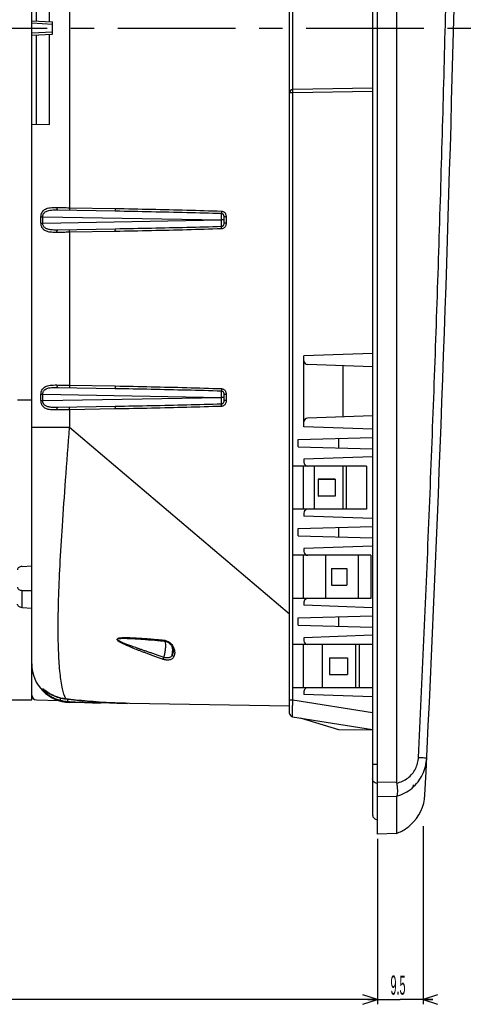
# Model space of a CAD drawing. Extents: x 0 to 1189, y 0 to 841.
# Tile 8 of 12: x 631 to 727, y 333 to 538. Entities that reach past the tile are written whole.
import ezdxf

# ---------------------------------------------------------------- set-up
doc = ezdxf.new("R2010")
doc.units = 0
doc.header["$LTSCALE"] = 65.395
doc.header["$MEASUREMENT"] = 0
doc.linetypes.add('CENTER', pattern=[0.6, 0.375, -0.075, 0.075, -0.075])
doc.layers.get('0').update_dxf_attribs({"linetype": 'CONTINUOUS'})
doc.layers.add('DEFAULT_1', color=7, linetype='CENTER')
doc.styles.add('TEXTSTYLE_2', font='txt', dxfattribs={"width": 0.6})
doc.dimstyles.new('DIMSTYLE_1', dxfattribs={"dimtxt": 4, "dimasz": 3, "dimexe": 0.18, "dimexo": 0.0625, "dimgap": 0.09, "dimtad": 1, "dimdsep": 46, "dimtxsty": 'TEXTSTYLE_2', "dimcen": 0.09, "dimadec": 0, "dimazin": 0, "dimtp": 0.2, "dimtm": 0.2, "dimtfac": 1, "dimtofl": 0, "dimtmove": 0, "dimatfit": 3, "dimfxl": 1, "dimtolj": 1, "dimarcsym": 0})
doc.dimstyles.new('DIMSTYLE_2', dxfattribs={"dimtxt": 4, "dimasz": 3, "dimexe": 0.18, "dimexo": 0.0625, "dimgap": 0.09, "dimtad": 1, "dimdsep": 46, "dimtxsty": 'TEXTSTYLE_2', "dimcen": 0.09, "dimadec": 0, "dimazin": 0, "dimtp": 0.1, "dimtm": 0.1, "dimtfac": 1, "dimtofl": 0, "dimtmove": 0, "dimatfit": 3, "dimfxl": 1, "dimtolj": 1, "dimarcsym": 0})

# ---------------------------------------------------------------- blocks, each defined once
blk = doc.blocks.new('*D2')
at = {"color": 2, "linetype": 'Continuous'}
for p, q in [((543.21, 402.55), (543.21, 333.16)), ((705.11, 367.66), (705.11, 333.16)), ((543.21, 334.16), (624.16, 334.16)), ((705.11, 334.16), (624.16, 334.16))]:
    blk.add_line(p, q, dxfattribs=at)
for points in [[(546.21, 335.16), (543.21, 334.16), (546.21, 333.16)], [(702.11, 333.16), (705.11, 334.16), (702.11, 335.16)]]:
    blk.add_lwpolyline(points, dxfattribs=at)
at = {"color": 2, "linetype": 'Continuous', "style": 'TEXTSTYLE_2', "width": 0.45}
blk.add_text('162', height=4, dxfattribs=at).set_placement((621.42, 335.16))
blk = doc.blocks.new('*D5')
at = {"color": 2, "linetype": 'Continuous'}
for p, q in [((714.64, 370.26), (714.64, 333.16)), ((705.11, 367.66), (705.11, 333.16)), ((705.11, 334.16), (703.11, 334.16)), ((703.11, 334.16), (709.87, 334.16)), ((716.64, 334.16), (709.87, 334.16)), ((714.64, 334.16), (716.64, 334.16))]:
    blk.add_line(p, q, dxfattribs=at)
for points in [[(702.11, 333.16), (705.11, 334.16), (702.11, 335.16)], [(717.64, 335.16), (714.64, 334.16), (717.64, 333.16)]]:
    blk.add_lwpolyline(points, dxfattribs=at)
at = {"color": 2, "linetype": 'Continuous', "style": 'TEXTSTYLE_2', "width": 0.420833}
blk.add_text('9.5', height=4, dxfattribs=at).set_placement((707.84, 335.16))

msp = doc.modelspace()

# ---------------------------------------------------------------- linework, layer by layer
at = {"color": 7, "linetype": 'Continuous'}
for p, q in [((705.111, 368.656), (705.111, 704.652)), ((704.111, 697.651), (704.111, 372.652)), ((709.111, 693.814), (709.111, 379.49)), ((686.811, 393.798), (686.811, 679.994)), ((633.111, 396.652), (633.111, 652.94)), ((636.781, 537.959), (636.781, 556.78)), ((633.111, 538.152), (637.411, 537.926)), ((637.411, 535.377), (637.411, 537.926)), ((633.111, 535.152), (637.411, 535.377)), ((636.781, 516.523), (636.781, 535.344)), ((704.111, 524.134), (687.499, 523.844)), ((687.499, 445.352), (687.499, 523.144)), ((633.111, 516.652), (636.781, 516.523)), ((638.505, 498.756), (650.516, 498.546)), ((673.111, 497.298), (673.111, 496.005)), ((650.516, 494.757), (638.505, 494.548)), ((704.111, 468.822), (689.811, 468.323)), ((689.811, 453.521), (689.811, 468.323)), ((704.111, 466.022), (690.583, 466.495)), ((697.911, 466.239), (697.911, 455.604)), ((638.505, 461.756), (650.516, 461.546)), ((673.111, 460.298), (673.111, 459.005)), ((630.111, 459.192), (633.111, 459.192)), ((650.516, 457.757), (638.505, 457.548)), ((704.111, 455.821), (690.583, 455.349)), ((704.111, 453.021), (689.811, 453.521)), ((688.611, 450.92), (704.111, 451.325)), ((688.611, 449.384), (688.611, 450.92)), ((697.111, 449.161), (697.111, 451.142)), ((688.611, 449.384), (704.111, 448.978)), ((704.111, 447.277), (689.811, 446.778)), ((689.811, 446.778), (689.811, 446.152)), ((702.811, 445.352), (687.511, 445.352)), ((687.511, 436.352), (687.511, 445.352)), ((689.628, 445.352), (689.628, 436.352)), ((691.911, 445.352), (691.911, 436.352)), ((697.911, 445.352), (697.911, 436.352)), ((698.619, 445.352), (698.619, 436.352)), ((702.811, 445.352), (702.811, 436.352)), ((696.289, 442.602), (692.798, 442.602)), ((692.798, 442.602), (696.288, 442.548)), ((692.798, 442.602), (692.798, 439.102)), ((696.289, 442.602), (696.289, 439.102)), ((692.798, 439.102), (696.288, 439.155)), ((696.289, 439.102), (692.798, 439.102)), ((687.499, 426.752), (687.499, 436.352)), ((702.811, 436.352), (687.511, 436.352)), ((689.811, 435.552), (689.811, 434.926)), ((704.111, 434.426), (689.811, 434.926)), ((688.611, 432.32), (704.111, 432.725)), ((688.611, 430.784), (688.611, 432.32)), ((697.111, 430.561), (697.111, 432.542)), ((688.611, 430.784), (704.111, 430.378)), ((704.111, 428.677), (689.811, 428.178)), ((689.811, 428.178), (689.811, 427.552)), ((703.761, 426.752), (687.511, 426.752)), ((687.511, 417.752), (687.511, 426.752)), ((689.628, 426.752), (689.628, 417.752)), ((694.314, 426.752), (694.314, 417.752)), ((701.079, 426.752), (701.079, 417.752)), ((703.761, 426.752), (703.761, 417.752)), ((631.076, 424.446), (633.111, 424.547)), ((695.585, 424.002), (698.764, 424.002)), ((695.585, 424.002), (698.763, 423.965)), ((695.585, 424.002), (695.585, 420.502)), ((698.764, 424.002), (698.764, 420.502)), ((631.076, 419.449), (633.111, 419.449)), ((695.585, 420.502), (698.763, 420.538)), ((695.585, 420.502), (698.764, 420.502)), ((687.499, 408.152), (687.499, 417.752)), ((703.761, 417.752), (687.511, 417.752)), ((689.811, 416.952), (689.811, 416.326)), ((631.076, 415.865), (633.111, 415.765)), ((704.111, 415.826), (689.811, 416.326)), ((688.611, 413.72), (704.111, 414.125)), ((688.611, 412.184), (688.611, 413.72)), ((697.111, 411.961), (697.111, 413.942)), ((688.611, 412.184), (704.111, 411.778)), ((657.73, 409.141), (657.73, 409.141)), ((660.659, 408.886), (660.659, 408.886)), ((704.111, 410.077), (689.811, 409.578)), ((689.811, 409.578), (689.811, 408.952)), ((704.111, 408.152), (687.511, 408.152)), ((687.511, 399.152), (687.511, 408.152)), ((689.628, 408.152), (689.628, 399.152)), ((693.611, 408.152), (693.611, 399.152)), ((700.579, 408.152), (700.579, 399.152)), ((701.292, 408.152), (701.292, 399.152)), ((695.137, 405.402), (698.878, 405.402)), ((695.137, 405.402), (698.878, 405.359)), ((695.137, 405.402), (695.137, 401.902)), ((698.878, 405.402), (698.878, 401.902)), ((695.137, 401.902), (698.878, 401.944)), ((695.137, 401.902), (698.878, 401.902)), ((635.702, 398.712), (635.683, 398.713)), ((687.499, 396.625), (687.499, 399.152)), ((704.111, 399.152), (687.511, 399.152)), ((689.811, 398.352), (689.811, 397.726)), ((553.111, 396.652), (633.111, 396.652)), ((634.076, 396.618), (638.758, 396.454)), ((704.111, 397.226), (689.811, 397.726)), ((686.811, 395.302), (640.971, 396.102)), ((687.401, 393.106), (704.111, 390.46)), ((697.111, 390.371), (689.111, 392.836)), ((704.111, 390.31), (697.111, 390.371)), ((709.111, 376.506), (709.111, 372.3)), ((709.111, 372.3), (709.111, 368.795)), ((712.111, 370.617), (712.111, 370.613)), ((709.111, 368.795), (705.111, 368.656))]:
    msp.add_line(p, q, dxfattribs=at)
at = {"color": 9, "linetype": 'Continuous'}
for p, q in [((640.971, 574.091), (640.971, 499.212)), ((634.076, 538.101), (634.076, 556.685)), ((687.499, 523.844), (687.499, 549.459)), ((637.411, 537.427), (633.111, 537.652)), ((633.111, 535.651), (637.411, 535.876)), ((634.076, 516.618), (634.076, 535.202)), ((704.111, 523.434), (687.499, 523.144)), ((687.499, 523.144), (686.811, 523.144)), ((640.971, 499.212), (650.516, 499.046)), ((635.029, 497.311), (635.383, 497.311)), ((635.029, 495.992), (635.029, 497.311)), ((635.383, 497.311), (672.642, 496.652)), ((635.383, 495.992), (635.383, 497.311)), ((673.602, 497.298), (673.111, 497.298)), ((673.602, 497.298), (673.602, 496.005)), ((635.029, 495.992), (635.383, 495.992)), ((635.383, 495.992), (672.642, 496.652)), ((673.602, 496.005), (673.111, 496.005)), ((650.516, 494.257), (640.971, 494.091)), ((640.971, 494.091), (640.971, 462.212)), ((640.971, 462.212), (650.516, 462.046)), ((635.029, 460.311), (635.383, 460.311)), ((635.029, 458.992), (635.029, 460.311)), ((635.383, 460.311), (672.65, 459.653)), ((635.383, 458.992), (635.383, 460.311)), ((673.602, 460.298), (673.111, 460.298)), ((673.602, 460.298), (673.602, 459.005)), ((635.029, 458.992), (635.383, 458.992)), ((635.383, 458.992), (672.65, 459.653)), ((673.602, 459.005), (673.111, 459.005)), ((650.516, 457.257), (640.971, 457.091)), ((640.971, 457.091), (640.971, 453.472)), ((633.111, 453.472), (640.971, 453.472)), ((640.971, 453.472), (686.811, 414.574)), ((631.076, 415.865), (631.076, 419.449)), ((640.195, 396.803), (640.196, 396.807)), ((686.811, 396.625), (687.499, 396.625)), ((687.499, 396.625), (704.111, 393.994)), ((705.128, 383.17), (704.111, 383.17)), ((709.111, 379.49), (705.111, 379.363)), ((709.111, 376.506), (705.111, 376.38))]:
    msp.add_line(p, q, dxfattribs=at)
at = {"color": 7, "linetype": 'Continuous'}
msp.add_lwpolyline([(709.116, 376.517), (709.113, 376.513), (709.112, 376.509), (709.111, 376.506)], dxfattribs=at)
for centre, radius, start, end in [((-5922.08, 704.652), 6645.191, 357.1720978, 359.8338711), ((687.511, 523.144), 0.7, 91, 180), ((690.611, 467.294), 0.8, 180, 268), ((690.611, 454.549), 0.8, 92, 180), ((690.611, 446.152), 0.8, 180, 270), ((690.611, 435.552), 0.8, 112.30542, 180), ((690.611, 427.552), 0.8, 180, 270), ((690.611, 416.952), 0.8, 112.30542, 180), ((690.611, 408.952), 0.8, 180, 270), ((641.111, 404.1), 8, 180.00003, 269), ((690.611, 398.352), 0.8, 112.30542, 180), ((634.111, 397.617), 1, 180, 268), ((687.511, 393.798), 0.7, 180.00699, 261.00109), ((-5922.08, 704.652), 6642.691, 357.1854283, 357.189091), ((706.03, 377.247), 9, 312.50901, 357.17205), ((705.111, 372.651), 1, 180, 271)]:
    msp.add_arc(centre, radius, start, end, dxfattribs=at)
at = {"color": 9, "linetype": 'Continuous'}
for points, knots in [([(713.665, 384.63), (714.451, 400.919), (715.902, 433.505), (717.72, 482.399), (719.177, 531.311), (720.274, 580.24), (721.01, 629.183), (721.261, 661.818), (721.326, 678.137)], [0, 0, 0, 0, 48.924381, 97.8520671, 146.7847705, 195.7242606, 244.6723064, 293.6306223, 293.6306223, 293.6306223, 293.6306223]), ([(687.499, 523.144), (687.497, 523.234), (687.483, 523.412), (687.526, 523.598), (687.431, 523.843), (687.499, 523.844)], [0, 0, 0, 0, 0.26894906, 0.49667518, 0.69998624, 0.69998624, 0.69998624, 0.69998624]), ([(635.029, 497.311), (635.029, 497.427), (635.049, 497.668), (635.146, 498.029), (635.327, 498.379), (635.602, 498.689), (635.971, 498.935), (636.432, 499.109), (636.985, 499.214), (637.631, 499.26), (638.093, 499.26), (638.341, 499.256)], [0, 0, 0, 0, 0.3475697, 0.7215596, 1.11421, 1.5193956, 1.9507592, 2.432497, 2.9881294, 3.6319899, 4.3741657, 4.3741657, 4.3741657, 4.3741657]), ([(635.383, 497.311), (635.383, 497.398), (635.401, 497.581), (635.493, 497.854), (635.667, 498.118), (635.929, 498.348), (636.277, 498.528), (636.71, 498.655), (637.229, 498.731), (637.837, 498.762), (638.272, 498.76), (638.505, 498.756)], [0, 0, 0, 0, 0.2609248, 0.5463093, 0.8577862, 1.1977732, 1.5801437, 2.0233016, 2.5436338, 3.1500054, 3.849132, 3.849132, 3.849132, 3.849132]), ([(638.341, 499.256), (638.339, 499.172), (638.353, 499.022), (638.391, 498.849), (638.469, 498.756), (638.505, 498.756)], [0, 0, 0, 0, 0.24983969, 0.44232684, 0.55122966, 0.55122966, 0.55122966, 0.55122966]), ([(638.341, 499.256), (638.772, 499.248), (639.649, 499.234), (640.526, 499.22), (640.971, 499.212)], [0, 0, 0, 0, 1.2945605, 2.6309625, 2.6309625, 2.6309625, 2.6309625]), ([(640.971, 499.212), (640.97, 499.129), (640.954, 498.969), (640.993, 498.847), (640.949, 498.713), (640.971, 498.713)], [0, 0, 0, 0, 0.24993837, 0.4329164, 0.50002021, 0.50002021, 0.50002021, 0.50002021]), ([(650.516, 499.046), (650.515, 498.963), (650.499, 498.803), (650.538, 498.68), (650.494, 498.546), (650.516, 498.546)], [0, 0, 0, 0, 0.24993761, 0.43291603, 0.50002021, 0.50002021, 0.50002021, 0.50002021]), ([(650.516, 499.046), (653.015, 499.002), (657.973, 498.904), (665.334, 498.728), (670.196, 498.577), (672.6, 498.499)], [0, 0, 0, 0, 7.4986167, 14.8745933, 22.0910334, 22.0910334, 22.0910334, 22.0910334]), ([(650.516, 498.546), (653.014, 498.502), (657.969, 498.407), (665.341, 498.241), (670.214, 498.112), (672.63, 498.044)], [0, 0, 0, 0, 7.4951838, 14.8677218, 22.1191797, 22.1191797, 22.1191797, 22.1191797]), ([(672.6, 498.499), (672.695, 498.496), (672.871, 498.459), (673.11, 498.354), (673.303, 498.193), (673.451, 497.99), (673.547, 497.763), (673.579, 497.604), (673.589, 497.526)], [0, 0, 0, 0, 0.2850206, 0.5302244, 0.7784432, 1.0294731, 1.2762885, 1.5122555, 1.5122555, 1.5122555, 1.5122555]), ([(672.629, 498.026), (672.67, 498.025), (672.753, 498.01), (672.866, 497.954), (672.964, 497.865), (673.038, 497.749), (673.085, 497.612), (673.108, 497.459), (673.111, 497.353), (673.111, 497.298)], [0, 0, 0, 0, 0.1228057, 0.24713321, 0.37626664, 0.51268501, 0.6561713, 0.80725576, 0.97390397, 0.97390397, 0.97390397, 0.97390397]), ([(672.638, 496.661), (672.637, 496.748), (672.639, 496.914), (672.639, 497.157), (672.639, 497.381), (672.638, 497.586), (672.636, 497.766), (672.633, 497.916), (672.632, 498.005), (672.63, 498.044)], [0, 0, 0, 0, 0.2598189, 0.5003411, 0.7270501, 0.9339457, 1.1152563, 1.2658324, 1.3826772, 1.3826772, 1.3826772, 1.3826772]), ([(638.341, 494.048), (638.141, 494.044), (637.766, 494.043), (637.235, 494.068), (636.769, 494.126), (636.362, 494.221), (636.013, 494.355), (635.721, 494.53), (635.484, 494.739), (635.302, 494.976), (635.171, 495.229), (635.086, 495.486), (635.039, 495.741), (635.029, 495.909), (635.029, 495.992)], [0, 0, 0, 0, 0.5983591, 1.1265274, 1.5928958, 2.0058786, 2.3757194, 2.7108757, 3.0220496, 3.3188571, 3.602411, 3.8718288, 4.1282953, 4.3766813, 4.3766813, 4.3766813, 4.3766813]), ([(638.505, 494.548), (638.317, 494.544), (637.964, 494.542), (637.464, 494.558), (637.025, 494.599), (636.642, 494.668), (636.314, 494.767), (636.038, 494.895), (635.814, 495.051), (635.641, 495.227), (635.516, 495.417), (635.436, 495.611), (635.392, 495.803), (635.383, 495.93), (635.383, 495.992)], [0, 0, 0, 0, 0.5635831, 1.0612043, 1.4997013, 1.8853299, 2.2254537, 2.5255776, 2.7938745, 3.038877, 3.2637191, 3.4710648, 3.6649348, 3.8513044, 3.8513044, 3.8513044, 3.8513044]), ([(650.516, 494.257), (650.515, 494.341), (650.499, 494.5), (650.538, 494.623), (650.494, 494.757), (650.516, 494.757)], [0, 0, 0, 0, 0.24993837, 0.43291639, 0.50002021, 0.50002021, 0.50002021, 0.50002021]), ([(672.63, 495.26), (670.222, 495.191), (665.357, 495.063), (657.986, 494.896), (653.022, 494.801), (650.516, 494.757)], [0, 0, 0, 0, 7.2273483, 14.5996267, 22.1191825, 22.1191825, 22.1191825, 22.1191825]), ([(672.6, 494.803), (670.204, 494.726), (665.351, 494.576), (657.989, 494.4), (653.024, 494.301), (650.516, 494.257)], [0, 0, 0, 0, 7.1923497, 14.5680673, 22.0910669, 22.0910669, 22.0910669, 22.0910669]), ([(673.587, 495.759), (673.575, 495.672), (673.534, 495.493), (673.407, 495.234), (673.202, 495.008), (672.922, 494.854), (672.71, 494.807), (672.6, 494.803)], [0, 0, 0, 0, 0.2631382, 0.5476311, 0.855035, 1.1626071, 1.4926709, 1.4926709, 1.4926709, 1.4926709]), ([(673.111, 496.005), (673.111, 495.946), (673.108, 495.831), (673.079, 495.663), (673.017, 495.51), (672.914, 495.382), (672.779, 495.299), (672.678, 495.279), (672.629, 495.277)], [0, 0, 0, 0, 0.17886199, 0.34493184, 0.50707064, 0.67059369, 0.82765848, 0.97307857, 0.97307857, 0.97307857, 0.97307857]), ([(673.111, 496.652), (673.09, 496.652), (673.013, 496.652), (672.852, 496.652), (672.713, 496.651), (672.63, 496.651)], [0, 0, 0, 0, 0.0615679, 0.23359444, 0.48075672, 0.48075672, 0.48075672, 0.48075672]), ([(672.63, 495.26), (672.631, 495.281), (672.631, 495.328), (672.634, 495.405), (672.635, 495.493), (672.636, 495.593), (672.637, 495.702), (672.638, 495.82), (672.639, 495.947), (672.639, 496.079), (672.639, 496.218), (672.638, 496.36), (672.638, 496.502), (672.637, 496.596), (672.636, 496.642)], [0, 0, 0, 0, 0.0651009, 0.141654, 0.2301611, 0.3297893, 0.4395334, 0.5582886, 0.6849263, 0.818231, 0.9568668, 1.0994928, 1.244675, 1.3826629, 1.3826629, 1.3826629, 1.3826629]), ([(638.341, 494.048), (638.339, 494.131), (638.353, 494.281), (638.391, 494.454), (638.469, 494.547), (638.505, 494.548)], [0, 0, 0, 0, 0.24983232, 0.44231721, 0.55122206, 0.55122206, 0.55122206, 0.55122206]), ([(640.971, 494.091), (640.526, 494.083), (639.649, 494.069), (638.772, 494.055), (638.341, 494.048)], [0, 0, 0, 0, 1.3363492, 2.6309625, 2.6309625, 2.6309625, 2.6309625]), ([(640.971, 494.091), (640.97, 494.174), (640.954, 494.334), (640.993, 494.456), (640.949, 494.59), (640.971, 494.591)], [0, 0, 0, 0, 0.24994843, 0.43292329, 0.50002022, 0.50002022, 0.50002022, 0.50002022]), ([(635.029, 460.311), (635.029, 460.427), (635.049, 460.668), (635.146, 461.029), (635.327, 461.379), (635.602, 461.689), (635.971, 461.935), (636.432, 462.109), (636.985, 462.214), (637.631, 462.26), (638.093, 462.26), (638.341, 462.256)], [0, 0, 0, 0, 0.3475697, 0.7215597, 1.1142101, 1.5193958, 1.9507594, 2.4324972, 2.9881297, 3.6319903, 4.3741662, 4.3741662, 4.3741662, 4.3741662]), ([(638.341, 462.256), (638.339, 462.172), (638.353, 462.022), (638.391, 461.849), (638.469, 461.756), (638.505, 461.756)], [0, 0, 0, 0, 0.24983969, 0.44232684, 0.55122966, 0.55122966, 0.55122966, 0.55122966]), ([(638.341, 462.256), (638.772, 462.248), (639.649, 462.234), (640.526, 462.22), (640.971, 462.212)], [0, 0, 0, 0, 1.2945605, 2.6309625, 2.6309625, 2.6309625, 2.6309625]), ([(640.971, 462.212), (640.97, 462.129), (640.954, 461.969), (640.993, 461.847), (640.949, 461.713), (640.971, 461.713)], [0, 0, 0, 0, 0.24993837, 0.4329164, 0.50002021, 0.50002021, 0.50002021, 0.50002021]), ([(650.516, 462.046), (650.515, 461.963), (650.499, 461.803), (650.538, 461.68), (650.494, 461.546), (650.516, 461.546)], [0, 0, 0, 0, 0.24993761, 0.43291603, 0.50002021, 0.50002021, 0.50002021, 0.50002021]), ([(650.516, 462.046), (653.015, 462.002), (657.973, 461.904), (665.334, 461.728), (670.196, 461.577), (672.6, 461.499)], [0, 0, 0, 0, 7.4986167, 14.8745933, 22.0910335, 22.0910335, 22.0910335, 22.0910335]), ([(635.383, 460.311), (635.383, 460.398), (635.401, 460.581), (635.493, 460.854), (635.667, 461.118), (635.929, 461.348), (636.277, 461.528), (636.71, 461.655), (637.229, 461.731), (637.837, 461.762), (638.272, 461.76), (638.505, 461.756)], [0, 0, 0, 0, 0.2609244, 0.546309, 0.8577859, 1.1977729, 1.5801435, 2.0233014, 2.5436336, 3.1500053, 3.849132, 3.849132, 3.849132, 3.849132]), ([(650.516, 461.546), (653.014, 461.502), (657.969, 461.407), (665.341, 461.241), (670.214, 461.112), (672.63, 461.044)], [0, 0, 0, 0, 7.4951838, 14.8677218, 22.1191797, 22.1191797, 22.1191797, 22.1191797]), ([(672.6, 461.499), (672.695, 461.496), (672.871, 461.459), (673.11, 461.354), (673.303, 461.193), (673.451, 460.99), (673.547, 460.763), (673.579, 460.604), (673.589, 460.526)], [0, 0, 0, 0, 0.2850206, 0.5302244, 0.7784432, 1.0294731, 1.2762885, 1.5122555, 1.5122555, 1.5122555, 1.5122555]), ([(672.629, 461.026), (672.67, 461.025), (672.753, 461.01), (672.866, 460.954), (672.964, 460.865), (673.038, 460.749), (673.085, 460.612), (673.108, 460.459), (673.111, 460.353), (673.111, 460.298)], [0, 0, 0, 0, 0.1228057, 0.24713321, 0.37626664, 0.51268501, 0.65617129, 0.80725576, 0.97390397, 0.97390397, 0.97390397, 0.97390397]), ([(672.638, 459.664), (672.659, 459.747), (672.629, 459.917), (672.641, 460.156), (672.638, 460.381), (672.638, 460.586), (672.636, 460.766), (672.633, 460.915), (672.632, 461.005), (672.63, 461.044)], [0, 0, 0, 0, 0.2565642, 0.4970196, 0.7237359, 0.9306314, 1.1119421, 1.2625182, 1.379363, 1.379363, 1.379363, 1.379363]), ([(638.341, 457.048), (638.141, 457.044), (637.766, 457.043), (637.235, 457.068), (636.769, 457.126), (636.362, 457.221), (636.013, 457.355), (635.721, 457.53), (635.484, 457.739), (635.302, 457.976), (635.171, 458.229), (635.086, 458.486), (635.039, 458.741), (635.029, 458.909), (635.029, 458.992)], [0, 0, 0, 0, 0.5983591, 1.1265274, 1.5928958, 2.0058786, 2.3757194, 2.7108757, 3.0220496, 3.3188571, 3.602411, 3.8718288, 4.1282953, 4.3766813, 4.3766813, 4.3766813, 4.3766813]), ([(638.505, 457.548), (638.317, 457.544), (637.964, 457.542), (637.464, 457.558), (637.025, 457.599), (636.642, 457.668), (636.314, 457.767), (636.038, 457.895), (635.814, 458.051), (635.641, 458.227), (635.516, 458.417), (635.436, 458.611), (635.392, 458.803), (635.383, 458.93), (635.383, 458.992)], [0, 0, 0, 0, 0.5635831, 1.0612043, 1.4997013, 1.8853299, 2.2254537, 2.5255776, 2.7938745, 3.038877, 3.2637191, 3.4710648, 3.6649348, 3.8513044, 3.8513044, 3.8513044, 3.8513044]), ([(650.516, 457.257), (650.515, 457.341), (650.499, 457.5), (650.538, 457.623), (650.494, 457.757), (650.516, 457.757)], [0, 0, 0, 0, 0.24993837, 0.43291639, 0.50002021, 0.50002021, 0.50002021, 0.50002021]), ([(672.63, 458.26), (670.222, 458.191), (665.357, 458.063), (657.986, 457.896), (653.022, 457.801), (650.516, 457.757)], [0, 0, 0, 0, 7.2273483, 14.5996267, 22.1191825, 22.1191825, 22.1191825, 22.1191825]), ([(672.6, 457.803), (670.204, 457.726), (665.351, 457.576), (657.989, 457.4), (653.024, 457.301), (650.516, 457.257)], [0, 0, 0, 0, 7.1923497, 14.5680673, 22.0910669, 22.0910669, 22.0910669, 22.0910669]), ([(673.587, 458.759), (673.575, 458.672), (673.534, 458.493), (673.407, 458.234), (673.202, 458.008), (672.922, 457.854), (672.71, 457.807), (672.6, 457.803)], [0, 0, 0, 0, 0.2631382, 0.5476311, 0.855035, 1.1626071, 1.4926709, 1.4926709, 1.4926709, 1.4926709]), ([(673.111, 459.005), (673.111, 458.946), (673.108, 458.831), (673.079, 458.663), (673.017, 458.51), (672.914, 458.382), (672.779, 458.299), (672.678, 458.279), (672.629, 458.277)], [0, 0, 0, 0, 0.17886199, 0.34493184, 0.50707064, 0.67059369, 0.82765848, 0.97307857, 0.97307857, 0.97307857, 0.97307857]), ([(673.111, 459.652), (673.09, 459.652), (673.013, 459.652), (672.852, 459.652), (672.713, 459.651), (672.63, 459.651)], [0, 0, 0, 0, 0.0615679, 0.23359444, 0.48075674, 0.48075674, 0.48075674, 0.48075674]), ([(672.63, 458.26), (672.631, 458.281), (672.631, 458.328), (672.634, 458.405), (672.635, 458.493), (672.636, 458.593), (672.637, 458.702), (672.638, 458.82), (672.639, 458.947), (672.639, 459.079), (672.639, 459.218), (672.638, 459.36), (672.638, 459.502), (672.637, 459.596), (672.636, 459.642)], [0, 0, 0, 0, 0.0651009, 0.141654, 0.2301611, 0.3297893, 0.4395334, 0.5582886, 0.6849263, 0.818231, 0.9568668, 1.0994928, 1.244675, 1.3826629, 1.3826629, 1.3826629, 1.3826629]), ([(638.341, 457.048), (638.339, 457.131), (638.353, 457.281), (638.391, 457.454), (638.469, 457.547), (638.505, 457.548)], [0, 0, 0, 0, 0.24983232, 0.44231721, 0.55122206, 0.55122206, 0.55122206, 0.55122206]), ([(640.971, 457.091), (640.526, 457.083), (639.649, 457.069), (638.772, 457.055), (638.341, 457.048)], [0, 0, 0, 0, 1.3363492, 2.6309625, 2.6309625, 2.6309625, 2.6309625]), ([(640.971, 457.091), (640.97, 457.174), (640.954, 457.334), (640.993, 457.456), (640.949, 457.59), (640.971, 457.591)], [0, 0, 0, 0, 0.24994843, 0.43292329, 0.50002022, 0.50002022, 0.50002022, 0.50002022]), ([(640.196, 396.807), (639.855, 397.452), (639.393, 399.239), (638.934, 402.423), (638.661, 406.628), (638.573, 411.764), (638.687, 417.857), (639.001, 424.989), (639.509, 433.291), (639.931, 439.231), (640.162, 442.422)], [0, 0, 0, 0, 2.1892311, 5.4545569, 9.6762039, 14.8059414, 20.8677621, 27.9541245, 36.2203917, 45.8191127, 45.8191127, 45.8191127, 45.8191127]), ([(660.508, 405.051), (660.243, 405.145), (659.72, 405.331), (658.949, 405.607), (658.206, 405.876), (657.49, 406.138), (656.805, 406.392), (656.152, 406.638), (655.533, 406.875), (654.949, 407.102), (654.405, 407.318), (653.905, 407.521), (653.45, 407.711), (653.037, 407.889), (652.66, 408.057), (652.317, 408.216), (652.006, 408.369), (651.724, 408.516), (651.469, 408.659), (651.238, 408.805), (651.045, 408.957), (650.876, 409.105), (650.864, 409.317), (651.022, 409.448), (651.234, 409.491), (651.478, 409.546), (651.751, 409.569), (652.047, 409.59), (652.372, 409.599), (652.731, 409.602), (653.128, 409.597), (653.565, 409.586), (654.041, 409.568), (654.56, 409.543), (655.121, 409.512), (655.728, 409.474), (656.383, 409.429), (657.085, 409.377), (657.569, 409.339), (657.819, 409.319)], [0, 0, 0, 0, 0.8448232, 1.6639469, 2.4555679, 3.2178931, 3.9491377, 4.647522, 5.3112673, 5.9386598, 6.5268604, 7.0677491, 7.5582905, 8.0054053, 8.416616, 8.7945083, 9.1403164, 9.4562451, 9.7472183, 10.0190537, 10.2721008, 10.4957331, 10.6616629, 10.833115, 11.0562421, 11.308679, 11.5818515, 11.8766612, 12.1999511, 12.5578747, 12.9539926, 13.3900801, 13.8673565, 14.3857851, 14.9460785, 15.5538221, 16.2117246, 16.9139944, 17.6668808, 17.6668808, 17.6668808, 17.6668808]), ([(660.64, 405.477), (660.374, 405.567), (659.849, 405.744), (659.076, 406.006), (658.329, 406.261), (657.611, 406.508), (656.922, 406.746), (656.266, 406.975), (655.643, 407.194), (655.055, 407.402), (654.507, 407.599), (654.004, 407.782), (653.546, 407.952), (653.129, 408.11), (652.75, 408.257), (652.404, 408.395), (652.09, 408.525), (651.805, 408.648), (651.548, 408.769), (651.314, 408.885), (651.123, 409.01), (650.954, 409.11), (650.931, 409.301), (651.111, 409.372), (651.305, 409.408), (651.555, 409.435), (651.828, 409.449), (652.127, 409.456), (652.455, 409.456), (652.817, 409.449), (653.217, 409.437), (653.656, 409.419), (654.137, 409.395), (654.658, 409.365), (655.223, 409.329), (655.833, 409.287), (656.491, 409.239), (657.129, 409.19), (657.546, 409.156), (657.73, 409.141)], [0, 0, 0, 0, 0.8431949, 1.6605655, 2.4502826, 3.2105243, 3.9394745, 4.6353198, 5.2962452, 5.9204988, 6.5052094, 7.0422717, 7.5286631, 7.9712398, 8.3774116, 8.7496593, 9.089087, 9.3976884, 9.6798957, 9.9406645, 10.1779441, 10.374598, 10.5004475, 10.6532191, 10.869754, 11.1225043, 11.3966695, 11.6936408, 12.0194731, 12.3803418, 12.7796646, 13.2191539, 13.6999561, 14.2219723, 14.7858668, 15.3972122, 16.0586893, 16.764438, 17.3157298, 17.3157298, 17.3157298, 17.3157298]), ([(658.638, 409.252), (658.939, 409.227), (659.577, 409.173), (660.214, 409.117), (660.55, 409.088)], [0, 0, 0, 0, 0.9078028, 1.9197656, 1.9197656, 1.9197656, 1.9197656]), ([(660.55, 409.088), (660.557, 409.048), (660.571, 408.976), (660.62, 408.892), (660.659, 408.886)], [0, 0, 0, 0, 0.11871588, 0.23583923, 0.23583923, 0.23583923, 0.23583923]), ([(661.02, 407.94), (661.019, 408.126), (661.002, 408.414), (660.942, 408.774), (660.819, 408.86), (660.792, 408.873)], [0, 0, 0, 0, 0.55697875, 0.90339778, 0.99234285, 0.99234285, 0.99234285, 0.99234285]), ([(660.835, 409.044), (660.943, 409.02), (661.169, 408.954), (661.384, 408.857), (661.494, 408.798)], [0, 0, 0, 0, 0.32940389, 0.70462476, 0.70462476, 0.70462476, 0.70462476]), ([(661.841, 408.573), (661.955, 408.487), (662.165, 408.298), (662.418, 407.982), (662.551, 407.749), (662.606, 407.631), (662.609, 407.624)], [0, 0, 0, 0, 0.4289777, 0.8421302, 1.2084358, 1.2312333, 1.2312333, 1.2312333, 1.2312333]), ([(660.64, 405.477), (660.717, 405.768), (660.847, 406.341), (660.974, 407.164), (661.021, 407.695), (661.02, 407.94)], [0, 0, 0, 0, 0.9032937, 1.7602484, 2.4971333, 2.4971333, 2.4971333, 2.4971333]), ([(662.373, 406.011), (662.41, 406.23), (662.464, 406.626), (662.474, 407.042), (662.46, 407.233), (662.459, 407.248)], [0, 0, 0, 0, 0.6676282, 1.1975736, 1.242557, 1.242557, 1.242557, 1.242557]), ([(662.713, 407.36), (662.66, 407.359), (662.564, 407.369), (662.473, 407.412), (662.442, 407.442)], [0, 0, 0, 0, 0.15913746, 0.28834747, 0.28834747, 0.28834747, 0.28834747]), ([(662.835, 406.91), (662.847, 406.847), (662.867, 406.727), (662.883, 406.551), (662.884, 406.386), (662.875, 406.28), (662.869, 406.228)], [0, 0, 0, 0, 0.19258846, 0.36671349, 0.52956926, 0.68616966, 0.68616966, 0.68616966, 0.68616966]), ([(662.694, 405.625), (662.66, 405.55), (662.572, 405.395), (662.377, 405.185), (662.107, 405.018), (661.782, 404.917), (661.438, 404.883), (661.103, 404.903), (660.793, 404.961), (660.599, 405.019), (660.508, 405.051)], [0, 0, 0, 0, 0.2491085, 0.5299844, 0.8489764, 1.1914431, 1.5415582, 1.8798923, 2.195624, 2.4856367, 2.4856367, 2.4856367, 2.4856367]), ([(660.508, 405.051), (660.518, 405.092), (660.542, 405.182), (660.586, 405.324), (660.621, 405.425), (660.64, 405.477)], [0, 0, 0, 0, 0.12538429, 0.27967601, 0.44596441, 0.44596441, 0.44596441, 0.44596441]), ([(662.373, 406.011), (662.345, 405.943), (662.274, 405.806), (662.117, 405.62), (661.9, 405.471), (661.642, 405.381), (661.37, 405.348), (661.106, 405.361), (660.863, 405.406), (660.711, 405.452), (660.64, 405.477)], [0, 0, 0, 0, 0.220332, 0.4603274, 0.7229095, 0.997443, 1.274234, 1.5399328, 1.7871366, 2.0140094, 2.0140094, 2.0140094, 2.0140094]), ([(662.694, 405.625), (662.638, 405.651), (662.534, 405.717), (662.419, 405.851), (662.379, 405.959), (662.373, 406.011)], [0, 0, 0, 0, 0.18649898, 0.36215038, 0.52072102, 0.52072102, 0.52072102, 0.52072102]), ([(662.869, 406.228), (662.863, 406.177), (662.846, 406.075), (662.808, 405.923), (662.757, 405.773), (662.716, 405.674), (662.694, 405.625)], [0, 0, 0, 0, 0.15422903, 0.30948549, 0.46828934, 0.62970114, 0.62970114, 0.62970114, 0.62970114]), ([(635.349, 398.867), (635.328, 398.869), (635.426, 398.709), (635.528, 398.614), (635.701, 398.426), (635.798, 398.33)], [0, 0, 0, 0, 0.06190168, 0.29709249, 0.70638873, 0.70638873, 0.70638873, 0.70638873]), ([(635.683, 398.713), (635.641, 398.715), (635.558, 398.73), (635.481, 398.766), (635.446, 398.788)], [0, 0, 0, 0, 0.12514093, 0.25035116, 0.25035116, 0.25035116, 0.25035116]), ([(635.683, 398.713), (635.605, 398.717), (635.945, 398.454), (636.013, 398.393), (636.104, 398.325)], [0, 0, 0, 0, 0.2334932, 0.57523888, 0.57523888, 0.57523888, 0.57523888]), ([(636.333, 398.273), (636.19, 398.37), (635.956, 398.542), (635.713, 398.702), (635.622, 398.777)], [0, 0, 0, 0, 0.51955445, 0.87113826, 0.87113826, 0.87113826, 0.87113826]), ([(636.213, 397.965), (636.384, 397.828), (636.761, 397.548), (637.4, 397.166), (638.149, 396.816), (638.696, 396.631), (638.987, 396.552)], [0, 0, 0, 0, 0.6586273, 1.4060396, 2.2310409, 3.133943, 3.133943, 3.133943, 3.133943]), ([(636.496, 398.062), (636.659, 397.961), (637.02, 397.759), (637.623, 397.482), (638.103, 397.309), (638.378, 397.224), (638.414, 397.213)], [0, 0, 0, 0, 0.5748396, 1.2406817, 1.989684, 2.1024434, 2.1024434, 2.1024434, 2.1024434]), ([(640.196, 396.807), (639.859, 396.846), (639.221, 396.962), (638.334, 397.232), (637.563, 397.557), (637.096, 397.805), (636.881, 397.93)], [0, 0, 0, 0, 1.0173656, 1.9404383, 2.7766165, 3.5239526, 3.5239526, 3.5239526, 3.5239526]), ([(639.111, 397.033), (639.09, 396.956), (639.05, 396.82), (639.016, 396.659), (638.987, 396.577), (638.987, 396.552)], [0, 0, 0, 0, 0.24037352, 0.42085267, 0.49694308, 0.49694308, 0.49694308, 0.49694308]), ([(640.971, 396.102), (640.926, 396.102), (640.831, 396.119), (640.695, 396.183), (640.613, 396.247), (640.573, 396.284)], [0, 0, 0, 0, 0.13719585, 0.28353186, 0.44709545, 0.44709545, 0.44709545, 0.44709545]), ([(640.598, 396.782), (640.592, 396.702), (640.581, 396.562), (640.58, 396.421), (640.574, 396.361)], [0, 0, 0, 0, 0.24070215, 0.42174159, 0.42174159, 0.42174159, 0.42174159]), ([(647.488, 396.132), (647.487, 396.106), (647.484, 396.072), (647.458, 395.988), (647.481, 395.988)], [0, 0, 0, 0, 0.07800617, 0.14510999, 0.14510999, 0.14510999, 0.14510999]), ([(687.401, 393.106), (687.362, 393.109), (687.45, 393.331), (687.386, 393.541), (687.428, 393.961), (687.43, 394.402), (687.447, 394.879), (687.46, 395.347), (687.473, 395.796), (687.486, 396.219), (687.495, 396.492), (687.499, 396.625)], [0, 0, 0, 0, 0.1200719, 0.4206917, 0.8288371, 1.2919602, 1.7739176, 2.2502315, 2.6997568, 3.1208014, 3.5199297, 3.5199297, 3.5199297, 3.5199297]), ([(709.116, 376.517), (709.707, 376.685), (710.85, 377.145), (712.367, 378.174), (713.623, 379.485), (714.574, 381.018), (715.189, 382.707), (715.365, 383.892), (715.394, 384.485)], [0, 0, 0, 0, 1.8449418, 3.6619586, 5.4605915, 7.2505978, 9.0348145, 10.8171678, 10.8171678, 10.8171678, 10.8171678]), ([(709.128, 379.281), (709.549, 379.367), (710.368, 379.63), (711.466, 380.288), (712.379, 381.165), (713.072, 382.216), (713.519, 383.389), (713.645, 384.216), (713.665, 384.63)], [0, 0, 0, 0, 1.2888354, 2.5561404, 3.8084888, 5.0556651, 6.3015998, 7.5446395, 7.5446395, 7.5446395, 7.5446395]), ([(713.665, 384.63), (713.902, 384.616), (714.307, 384.58), (714.892, 384.573), (715.143, 384.485), (715.396, 384.526), (715.394, 384.485)], [0, 0, 0, 0, 0.7108164, 1.2636232, 1.6143517, 1.7357904, 1.7357904, 1.7357904, 1.7357904]), ([(705.071, 379.191), (704.915, 379.198), (704.584, 379.29), (704.207, 379.657), (704.111, 380.012), (704.111, 380.185)], [0, 0, 0, 0, 0.4670273, 0.9890128, 1.5098574, 1.5098574, 1.5098574, 1.5098574])]:
    msp.add_open_spline(points, degree=3, knots=knots, dxfattribs=at)
at = {"color": 7, "linetype": 'Continuous'}
for points, knots in [([(672.639, 498.487), (672.637, 498.423), (672.633, 498.306), (672.63, 498.152), (672.629, 498.062), (672.629, 498.026)], [0, 0, 0, 0, 0.19050838, 0.35228327, 0.4609178, 0.4609178, 0.4609178, 0.4609178]), ([(672.639, 494.799), (672.637, 494.862), (672.634, 494.98), (672.63, 495.133), (672.629, 495.223), (672.63, 495.26)], [0, 0, 0, 0, 0.19064155, 0.35247466, 0.46106996, 0.46106996, 0.46106996, 0.46106996]), ([(672.639, 461.487), (672.637, 461.423), (672.633, 461.306), (672.63, 461.152), (672.629, 461.062), (672.629, 461.026)], [0, 0, 0, 0, 0.19050838, 0.35228327, 0.4609178, 0.4609178, 0.4609178, 0.4609178]), ([(672.639, 457.799), (672.637, 457.862), (672.634, 457.98), (672.63, 458.133), (672.629, 458.223), (672.63, 458.26)], [0, 0, 0, 0, 0.19064155, 0.35247466, 0.46106996, 0.46106996, 0.46106996, 0.46106996]), ([(631.076, 424.446), (630.951, 424.44), (630.707, 424.396), (630.391, 424.237), (630.169, 424.004), (630.111, 423.807), (630.111, 423.716)], [0, 0, 0, 0, 0.3770529, 0.7324901, 1.0442379, 1.3182004, 1.3182004, 1.3182004, 1.3182004]), ([(630.111, 420.131), (630.111, 420.041), (630.167, 419.847), (630.391, 419.623), (630.709, 419.48), (630.951, 419.449), (631.076, 419.449)], [0, 0, 0, 0, 0.2705527, 0.5747285, 0.9232528, 1.2973666, 1.2973666, 1.2973666, 1.2973666]), ([(631.076, 415.865), (630.951, 415.872), (630.707, 415.916), (630.391, 416.074), (630.169, 416.307), (630.111, 416.505), (630.111, 416.596)], [0, 0, 0, 0, 0.3770529, 0.7324901, 1.0442379, 1.3182004, 1.3182004, 1.3182004, 1.3182004]), ([(657.73, 409.141), (657.857, 409.131), (658.792, 409.053), (659.727, 408.971), (660.534, 408.897)], [0, 0, 0, 0, 0.3842622, 2.8147315, 2.8147315, 2.8147315, 2.8147315]), ([(662.16, 407.986), (662.255, 407.846), (662.336, 407.687), (662.393, 407.52), (662.395, 407.514)], [0, 0, 0, 0, 0.5069895, 0.52727332, 0.52727332, 0.52727332, 0.52727332]), ([(662.549, 406.65), (662.547, 406.606), (662.539, 406.518), (662.516, 406.389), (662.492, 406.305), (662.478, 406.263)], [0, 0, 0, 0, 0.13330873, 0.26346365, 0.39443767, 0.39443767, 0.39443767, 0.39443767]), ([(662.533, 406.945), (662.54, 406.894), (662.55, 406.796), (662.55, 406.697), (662.549, 406.65)], [0, 0, 0, 0, 0.15388101, 0.29477089, 0.29477089, 0.29477089, 0.29477089]), ([(662.478, 406.263), (662.464, 406.221), (662.432, 406.135), (662.394, 406.052), (662.373, 406.011)], [0, 0, 0, 0, 0.13491768, 0.27375869, 0.27375869, 0.27375869, 0.27375869]), ([(635.66, 398.745), (635.658, 398.745), (635.622, 398.747), (635.775, 398.676), (635.797, 398.646), (635.832, 398.621)], [0, 0, 0, 0, 0.00711385, 0.09614694, 0.22495277, 0.22495277, 0.22495277, 0.22495277]), ([(635.832, 398.621), (635.877, 398.587), (635.98, 398.515), (636.082, 398.442), (636.138, 398.402)], [0, 0, 0, 0, 0.16959082, 0.37636905, 0.37636905, 0.37636905, 0.37636905]), ([(636.138, 398.402), (636.203, 398.357), (636.341, 398.263), (636.481, 398.171), (636.555, 398.124)], [0, 0, 0, 0, 0.23787764, 0.50084678, 0.50084678, 0.50084678, 0.50084678]), ([(636.796, 397.976), (636.883, 397.925), (637.06, 397.823), (637.338, 397.675), (637.631, 397.532), (637.939, 397.396), (638.262, 397.268), (638.6, 397.15), (638.952, 397.044), (639.321, 396.95), (639.706, 396.872), (640, 396.827), (640.165, 396.806), (640.195, 396.803)], [0, 0, 0, 0, 0.3005519, 0.6152635, 0.9420074, 1.2790577, 1.6259611, 1.9832503, 2.3514772, 2.7314157, 3.123926, 3.5299143, 3.6224435, 3.6224435, 3.6224435, 3.6224435]), ([(640.195, 396.803), (641.707, 396.626), (644.813, 396.305), (649.099, 396.008), (651.871, 395.912), (653.043, 395.891)], [0, 0, 0, 0, 4.5648284, 9.3678764, 12.884277, 12.884277, 12.884277, 12.884277]), ([(653.043, 395.891), (652.028, 395.91), (650.075, 395.973), (647.273, 396.134), (644.713, 396.335), (642.383, 396.559), (640.903, 396.724), (640.196, 396.807)], [0, 0, 0, 0, 3.0449901, 5.8622847, 8.4173561, 10.7497275, 12.884246, 12.884246, 12.884246, 12.884246]), ([(640.98, 396.257), (642.015, 396.191), (644.181, 396.074), (646.349, 396.008), (647.481, 395.988)], [0, 0, 0, 0, 3.1117271, 6.5067383, 6.5067383, 6.5067383, 6.5067383]), ([(709.128, 379.281), (709.124, 379.304), (709.118, 379.35), (709.112, 379.42), (709.111, 379.466), (709.111, 379.49)], [0, 0, 0, 0, 0.07001336, 0.13988494, 0.20960197, 0.20960197, 0.20960197, 0.20960197]), ([(709.128, 379.28), (709.171, 379.018), (709.235, 378.512), (709.277, 377.807), (709.272, 377.217), (709.222, 376.805), (709.166, 376.578), (709.116, 376.517)], [0, 0, 0, 0, 0.7966504, 1.5279028, 2.1215437, 2.554923, 2.790817, 2.790817, 2.790817, 2.790817]), ([(709.111, 368.795), (709.479, 368.93), (710.2, 369.247), (711.208, 369.859), (711.822, 370.352), (712.111, 370.617)], [0, 0, 0, 0, 1.1765962, 2.3531624, 3.5296974, 3.5296974, 3.5296974, 3.5296974])]:
    msp.add_open_spline(points, degree=3, knots=knots, dxfattribs=at)
at = {"color": 9, "linetype": 'Continuous'}
for points in [[(673.589, 497.526), (673.598, 497.451), (673.602, 497.374), (673.602, 497.298)], [(673.602, 496.005), (673.602, 495.923), (673.598, 495.84), (673.587, 495.759)], [(673.589, 460.526), (673.598, 460.451), (673.602, 460.374), (673.602, 460.298)], [(673.602, 459.005), (673.602, 458.923), (673.598, 458.84), (673.587, 458.759)], [(640.162, 442.422), (640.429, 446.106), (640.702, 449.789), (640.971, 453.472)], [(657.819, 409.319), (658.092, 409.297), (658.365, 409.275), (658.638, 409.252)], [(660.55, 409.088), (660.646, 409.079), (660.741, 409.064), (660.835, 409.044)], [(661.494, 408.798), (661.615, 408.732), (661.732, 408.657), (661.841, 408.573)], [(662.442, 407.442), (662.421, 407.462), (662.404, 407.487), (662.395, 407.514)], [(662.459, 407.248), (662.455, 407.294), (662.449, 407.34), (662.44, 407.386)], [(662.609, 407.624), (662.649, 407.538), (662.683, 407.45), (662.713, 407.36)], [(662.713, 407.36), (662.739, 407.281), (662.763, 407.202), (662.784, 407.123)], [(662.784, 407.123), (662.803, 407.052), (662.82, 406.982), (662.835, 406.91)], [(635.414, 398.86), (635.393, 398.862), (635.371, 398.865), (635.349, 398.867)], [(635.446, 398.788), (635.411, 398.81), (635.378, 398.837), (635.349, 398.867)], [(635.49, 398.852), (635.465, 398.854), (635.44, 398.857), (635.414, 398.86)], [(635.585, 398.777), (635.55, 398.798), (635.518, 398.823), (635.49, 398.852)], [(635.622, 398.777), (635.583, 398.809), (635.54, 398.847), (635.49, 398.852)], [(635.798, 398.33), (635.929, 398.2), (636.069, 398.08), (636.213, 397.965)], [(636.104, 398.325), (636.23, 398.231), (636.362, 398.145), (636.496, 398.062)], [(636.881, 397.93), (636.694, 398.038), (636.511, 398.152), (636.333, 398.273)], [(638.987, 396.552), (639.245, 396.48), (639.508, 396.422), (639.773, 396.378)], [(639.773, 396.378), (640.038, 396.333), (640.305, 396.302), (640.573, 396.284)], [(640.574, 396.361), (640.571, 396.335), (640.568, 396.309), (640.573, 396.284)], [(650.506, 395.974), (650.503, 395.961), (650.503, 395.935), (650.516, 395.935)]]:
    msp.add_open_spline(points, degree=3, dxfattribs=at)
at = {"color": 7, "linetype": 'Continuous'}
for points in [[(660.534, 408.897), (660.575, 408.893), (660.617, 408.89), (660.659, 408.886)], [(660.659, 408.886), (660.721, 408.88), (660.784, 408.871), (660.845, 408.859)], [(660.845, 408.859), (661.018, 408.824), (661.187, 408.766), (661.345, 408.688)], [(661.345, 408.688), (661.509, 408.607), (661.664, 408.505), (661.802, 408.386)], [(661.802, 408.386), (661.938, 408.269), (662.06, 408.134), (662.16, 407.986)], [(662.389, 407.536), (662.413, 407.462), (662.436, 407.388), (662.457, 407.313)], [(662.457, 407.313), (662.462, 407.292), (662.468, 407.271), (662.473, 407.251)], [(662.473, 407.251), (662.484, 407.206), (662.495, 407.161), (662.504, 407.116)], [(662.504, 407.116), (662.516, 407.059), (662.526, 407.002), (662.533, 406.945)], [(636.555, 398.124), (636.635, 398.074), (636.715, 398.024), (636.796, 397.976)], [(640.573, 396.284), (640.709, 396.275), (640.844, 396.266), (640.98, 396.257)]]:
    msp.add_open_spline(points, degree=3, dxfattribs=at)
at = {"layer": 'DEFAULT_1', "color": 2, "linetype": 'CENTER'}
msp.add_line((533.315, 536.652), (726.967, 536.652), dxfattribs=at)

# ---------------------------------------------------------------- dimensions: what is measured, and where the dimension line sits
at = {"color": 2, "linetype": 'Continuous'}
for base, p1, p2, text, dimstyle, picture, middle in [((705.111, 334.156), (543.211, 402.552), (705.111, 367.656), '162', 'DIMSTYLE_1', '*D2', (624.116, 337.156)), ((714.637, 334.157), (705.111, 367.656), (714.637, 370.264), '9.5', 'DIMSTYLE_2', '*D5', (710.36, 337.157))]:
    dim = msp.add_linear_dim(base=base, p1=p1, p2=p2, text=text, dimstyle=dimstyle, dxfattribs=at)
    dim.commit()
    dim.dimension.update_dxf_attribs({"geometry": picture, "text_midpoint": middle, "dimtype": 160})

doc.saveas('drawing.dxf')
